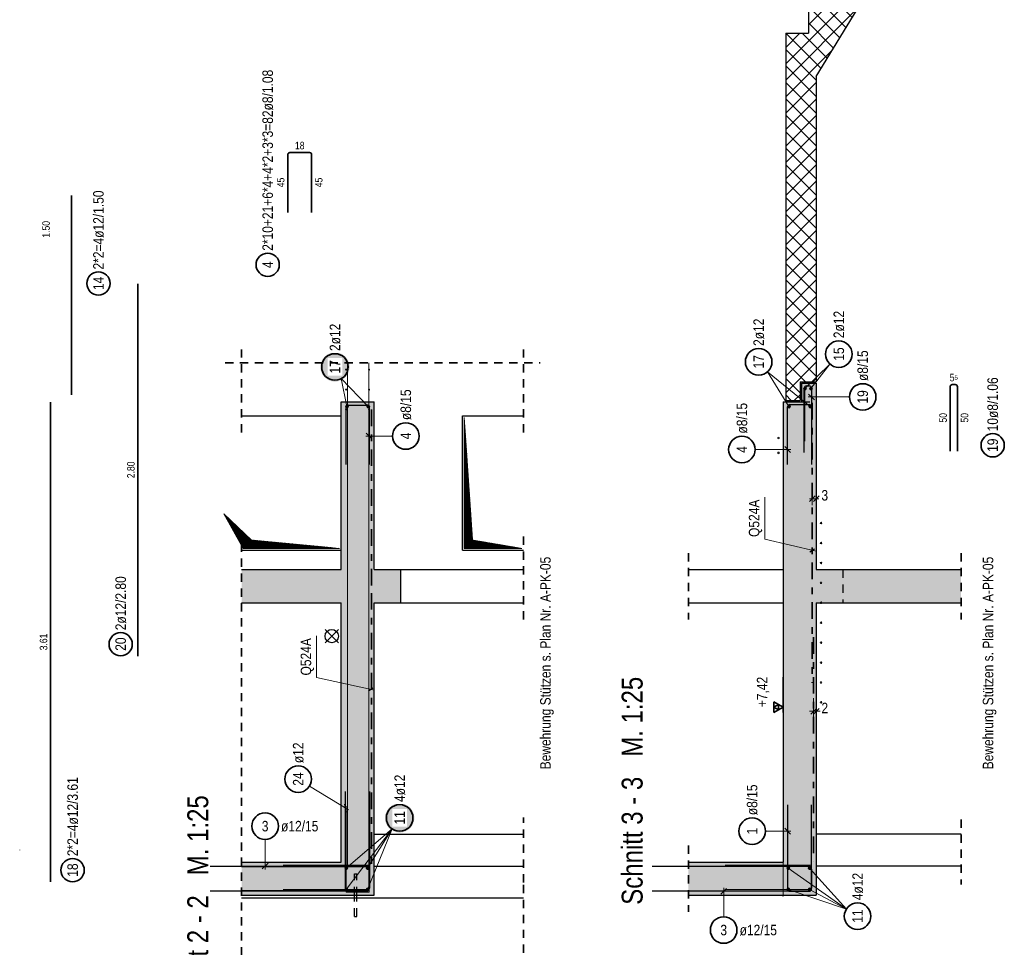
# Model space of a CAD drawing. Header units: millimetres. Extents: x -434 to 93, y -20 to 74.
# Tile 21 of 26: x 44 to 59, y 16 to 30. Entities that reach past the tile are written whole.
import ezdxf

# ---------------------------------------------------------------- set-up
doc = ezdxf.new("R2010")
doc.units = ezdxf.units.MM
doc.linetypes.add('DASHDOT', pattern=[1, 0.5, -0.25, 0, -0.25])
doc.linetypes.add('HIDDEN', pattern=[0.375, 0.25, -0.125])
doc.layers.add('Achsen', color=7, linetype='Continuous', lineweight=20)
doc.layers.add('nplo Bewehrung', color=7, linetype='Continuous', lineweight=20)
doc.styles.add('Arial Narrow', font='ARIALN.TTF')
doc.linetypes.add('STRAKON_Linetype_13', pattern='A,30,[130,ltypeshp.shx,S=3.75,R=-30,X=0,Y=0],-3.75,[130,ltypeshp.shx,S=3.75,R=-30,X=0,Y=0]', length=33.75)
doc.dimstyles.new('Arch_Strakon_dimstyle', dxfattribs={"dimtxt": 15.75, "dimasz": 1, "dimexe": 1.25, "dimexo": 0.0625, "dimgap": 1, "dimtad": 0, "dimdec": 5, "dimzin": 12, "dimdsep": 46, "dimtxsty": 'Arial Narrow', "dimblk": 'Arrowhead_Tick', "dimsah": 1, "dimcen": 0, "dimse1": 1, "dimse2": 1, "dimclrd": 6, "dimclrt": 2, "dimazin": 0, "dimtfac": 1, "dimtdec": 4, "dimtmove": 0, "dimatfit": 3, "dimldrblk": 'NONE', "dimfxl": 1, "dimtvp": 1, "dimtolj": 1, "dimtzin": 0, "dimlwd": 13, "dimarcsym": 2})
pattern_1 = [(45, (0, 0), (-0.00367695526, 0.00367695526), [])]

# ---------------------------------------------------------------- blocks, each defined once
blk = doc.blocks.new('Arrowhead_Tick')
at = {"color": 0, "linetype": 'Continuous', "lineweight": -2, "ltscale": 0.5}
for p, q in [((0, 20), (0, -10)), ((-1, 0), (0, 0)), ((10, 0), (0, 0))]:
    blk.add_line(p, q, dxfattribs=at)
at = {"color": 2, "linetype": 'Continuous', "lineweight": 35, "ltscale": 0.5}
blk.add_line((4.4, 4.4), (-4.4, -4.4), dxfattribs=at)
blk = doc.blocks.new('*D18')
at = {"color": 6, "linetype": 'Continuous', "lineweight": 13}
for p, q in [((56.215, 22.8), (56.205, 22.8)), ((56.225, 22.8), (56.285, 22.8)), ((56.295, 22.8), (56.305, 22.8))]:
    blk.add_line(p, q, dxfattribs=at)
at = {"layer": 'Defpoints', "color": 0}
for p in [(56.285, 22.8), (56.285, 21.732), (56.225, 20.028)]:
    blk.add_point(p, dxfattribs=at)
at = {"color": 6, "lineweight": 13, "xscale": 0.01, "yscale": 0.01, "zscale": 0.01}
blk.add_blockref('Arrowhead_Tick', (56.225, 22.8), dxfattribs=at)
at = {"color": 6, "lineweight": 13, "xscale": 0.01, "yscale": 0.01, "zscale": 0.01, "rotation": 180}
blk.add_blockref('Arrowhead_Tick', (56.285, 22.8), dxfattribs=at)
at = {"color": 2, "lineweight": 35, "insert": (56.413, 22.85), "char_height": 0.1575, "attachment_point": 5, "style": 'Arial Narrow'}
blk.add_mtext('\\A1;3', dxfattribs=at)
blk = doc.blocks.new('_None')
blk = doc.blocks.new('*D19')
at = {"color": 6, "linetype": 'Continuous', "lineweight": 13}
for p, q in [((56.235, 19.6), (56.225, 19.6)), ((56.245, 19.6), (56.285, 19.6)), ((56.295, 19.6), (56.305, 19.6))]:
    blk.add_line(p, q, dxfattribs=at)
at = {"layer": 'Defpoints', "color": 0}
for p in [(56.285, 21.232), (56.245, 20.716), (56.285, 19.6)]:
    blk.add_point(p, dxfattribs=at)
at = {"color": 6, "lineweight": 13, "xscale": 0.01, "yscale": 0.01, "zscale": 0.01}
blk.add_blockref('Arrowhead_Tick', (56.245, 19.6), dxfattribs=at)
at = {"color": 6, "lineweight": 13, "xscale": 0.01, "yscale": 0.01, "zscale": 0.01, "rotation": 180}
blk.add_blockref('Arrowhead_Tick', (56.285, 19.6), dxfattribs=at)
at = {"color": 2, "lineweight": 35, "insert": (56.413, 19.65), "char_height": 0.1575, "attachment_point": 5, "style": 'Arial Narrow'}
blk.add_mtext('\\A1;2', dxfattribs=at)

msp = doc.modelspace()

# ---------------------------------------------------------------- hatches: boundary and pattern name
at = {"lineweight": 13}
h = msp.add_hatch(dxfattribs=at)
h.set_pattern_fill('FT', color=6, scale=0.01, angle=45, style=0, pattern_type=2)
h.set_pattern_definition([(45, (0, 0), (-0.1237437, 0.1237437), []), (135, (0, 0), (-0.1237437, -0.1237437), [])])
h.paths.add_polyline_path([(56.284598, 29.155417), (57.812598, 31.657406), (57.812598, 33.006401), (57.488598, 33.006401), (57.488598, 33.286401), (57.192598, 33.286401), (57.192598, 31.486401), (56.850598, 31.486401), (56.850598, 30.926401), (56.508598, 30.926401), (56.508598, 30.366401), (56.166598, 30.366401), (56.166598, 29.806401), (55.824598, 29.806401), (55.824598, 24.276401), (56.040598, 24.276401), (56.040598, 24.556401), (56.284598, 24.556401)])
at = {"lineweight": 13, "true_color": 0xd7ffd7}
for points in [[(55.784598, 16.832124), (56.284598, 16.832124), (56.284598, 24.536401), (56.064598, 24.536401), (56.064598, 24.256401), (55.784598, 24.256401)], [(49.133215, 16.832325), (49.633215, 16.832325), (49.633215, 24.256602), (49.133215, 24.256602)], [(49.133215, 21.232121), (49.133215, 21.732121), (47.637961, 21.732121), (47.637961, 21.232121)], [(49.633215, 21.232121), (50.033215, 21.232121), (50.033215, 21.732121), (49.633215, 21.732121)], [(56.284598, 21.231921), (58.463096, 21.231921), (58.463096, 21.731921), (56.284598, 21.731921)], [(49.133227, 16.832121), (49.133227, 17.332121), (47.637961, 17.332121), (47.637961, 16.832121)], [(55.78461, 16.831921), (55.78461, 17.331921), (54.361593, 17.331921), (54.361593, 16.831921)]]:
    msp.add_hatch(color=254, dxfattribs=at).paths.add_polyline_path(points)
at = {"lineweight": 13}
h = msp.add_hatch(dxfattribs=at)
h.set_pattern_fill('Mau', color=6, scale=0.01, angle=45, style=0, pattern_type=2)
h.set_pattern_definition(pattern_1)
h.paths.add_polyline_path([(51.853169, 22.052427), (51.113215, 22.177382), (50.988215, 24.022382), (50.988215, 22.052382)])
h = msp.add_hatch(dxfattribs=at)
h.set_pattern_fill('Mau', color=6, scale=0.01, angle=45, style=0, pattern_type=2)
h.set_pattern_definition(pattern_1)
h.paths.add_polyline_path([(49.108227, 22.052427), (47.787961, 22.177427), (47.371471, 22.571494), (47.662961, 22.052427)])
at = {"lineweight": 50, "true_color": 0xffffff}
msp.add_hatch(color=7, dxfattribs=at).paths.add_polyline_path([(50.236089, 17.995503), (50.235955, 18.003181), (50.235553, 18.010849), (50.234884, 18.018499), (50.233948, 18.026121), (50.232747, 18.033705), (50.231281, 18.041243), (50.229554, 18.048726), (50.227567, 18.056143), (50.225321, 18.063486), (50.222821, 18.070747), (50.220069, 18.077916), (50.217069, 18.084985), (50.213824, 18.091944), (50.210337, 18.098786), (50.206615, 18.105503), (50.20266, 18.112085), (50.198477, 18.118525), (50.194073, 18.124815), (50.189451, 18.130948), (50.184619, 18.136916), (50.179581, 18.142711), (50.174344, 18.148328), (50.168914, 18.153757), (50.163298, 18.158995), (50.157502, 18.164033), (50.151535, 18.168865), (50.145402, 18.173486), (50.139111, 18.177891), (50.132671, 18.182073), (50.126089, 18.186028), (50.119373, 18.189751), (50.112531, 18.193237), (50.105571, 18.196483), (50.098502, 18.199483), (50.091333, 18.202235), (50.084073, 18.204735), (50.076729, 18.20698), (50.069312, 18.208968), (50.06183, 18.210695), (50.054292, 18.21216), (50.046707, 18.213362), (50.039085, 18.214298), (50.031435, 18.214967), (50.023767, 18.215369), (50.016089, 18.215503), (50.008411, 18.215369), (50.000743, 18.214967), (49.993093, 18.214298), (49.985471, 18.213362), (49.977886, 18.21216), (49.970348, 18.210695), (49.962866, 18.208968), (49.955449, 18.20698), (49.948105, 18.204735), (49.940845, 18.202235), (49.933676, 18.199483), (49.926607, 18.196483), (49.919647, 18.193237), (49.912805, 18.189751), (49.906089, 18.186028), (49.899507, 18.182073), (49.893067, 18.177891), (49.886776, 18.173486), (49.880643, 18.168865), (49.874676, 18.164033), (49.86888, 18.158995), (49.863264, 18.153757), (49.857834, 18.148328), (49.852597, 18.142711), (49.847559, 18.136916), (49.842727, 18.130948), (49.838105, 18.124815), (49.833701, 18.118525), (49.829518, 18.112085), (49.825563, 18.105503), (49.821841, 18.098786), (49.818354, 18.091944), (49.815109, 18.084985), (49.812109, 18.077916), (49.809357, 18.070747), (49.806857, 18.063486), (49.804611, 18.056143), (49.802624, 18.048726), (49.800897, 18.041243), (49.799431, 18.033705), (49.79823, 18.026121), (49.797294, 18.018499), (49.796625, 18.010849), (49.796223, 18.003181), (49.796089, 17.995503), (49.796223, 17.987825), (49.796625, 17.980156), (49.797294, 17.972506), (49.79823, 17.964885), (49.799431, 17.9573), (49.800897, 17.949762), (49.802624, 17.94228), (49.804611, 17.934863), (49.806857, 17.927519), (49.809357, 17.920258), (49.812109, 17.913089), (49.815109, 17.906021), (49.818354, 17.899061), (49.821841, 17.892219), (49.825563, 17.885503), (49.829518, 17.878921), (49.833701, 17.87248), (49.838105, 17.86619), (49.842727, 17.860057), (49.847559, 17.854089), (49.852597, 17.848294), (49.857834, 17.842678), (49.863264, 17.837248), (49.86888, 17.832011), (49.874676, 17.826973), (49.880643, 17.82214), (49.886776, 17.817519), (49.893067, 17.813114), (49.899507, 17.808932), (49.906089, 17.804977), (49.912805, 17.801254), (49.919647, 17.797768), (49.926607, 17.794523), (49.933676, 17.791522), (49.940845, 17.78877), (49.948105, 17.78627), (49.955449, 17.784025), (49.962866, 17.782038), (49.970348, 17.78031), (49.977886, 17.778845), (49.985471, 17.777644), (49.993093, 17.776708), (50.000743, 17.776039), (50.008411, 17.775637), (50.016089, 17.775503), (50.023767, 17.775637), (50.031435, 17.776039), (50.039085, 17.776708), (50.046707, 17.777644), (50.054292, 17.778845), (50.06183, 17.78031), (50.069312, 17.782038), (50.076729, 17.784025), (50.084073, 17.78627), (50.091333, 17.78877), (50.098502, 17.791522), (50.105571, 17.794523), (50.112531, 17.797768), (50.119373, 17.801254), (50.126089, 17.804977), (50.132671, 17.808932), (50.139111, 17.813114), (50.145402, 17.817519), (50.151535, 17.82214), (50.157502, 17.826973), (50.163298, 17.832011), (50.168914, 17.837248), (50.174344, 17.842678), (50.179581, 17.848294), (50.184619, 17.854089), (50.189451, 17.860057), (50.194073, 17.86619), (50.198477, 17.87248), (50.20266, 17.878921), (50.206615, 17.885503), (50.210337, 17.892219), (50.213824, 17.899061), (50.217069, 17.906021), (50.220069, 17.913089), (50.222821, 17.920258), (50.225321, 17.927519), (50.227567, 17.934863), (50.229554, 17.94228), (50.231281, 17.949762), (50.232747, 17.9573), (50.233948, 17.964885), (50.234884, 17.972506), (50.235553, 17.980156)])
at = {"layer": 'Achsen', "lineweight": 50, "true_color": 0xffffff}
msp.add_hatch(color=7, dxfattribs=at).paths.add_polyline_path([(49.262434, 24.782043), (49.2623, 24.789721), (49.261898, 24.797389), (49.261229, 24.805039), (49.260293, 24.812661), (49.259092, 24.820246), (49.257627, 24.827783), (49.255899, 24.835266), (49.253912, 24.842683), (49.251667, 24.850027), (49.249167, 24.857287), (49.246415, 24.864456), (49.243414, 24.871525), (49.240169, 24.878485), (49.236683, 24.885327), (49.23296, 24.892043), (49.229005, 24.898625), (49.224823, 24.905065), (49.220418, 24.911356), (49.215797, 24.917488), (49.210964, 24.923456), (49.205926, 24.929252), (49.200689, 24.934868), (49.195259, 24.940298), (49.189643, 24.945535), (49.183848, 24.950573), (49.17788, 24.955405), (49.171747, 24.960027), (49.165457, 24.964431), (49.159017, 24.968614), (49.152434, 24.972569), (49.145718, 24.976291), (49.138876, 24.979778), (49.131916, 24.983023), (49.124848, 24.986023), (49.117679, 24.988775), (49.110418, 24.991275), (49.103075, 24.99352), (49.095657, 24.995508), (49.088175, 24.997235), (49.080637, 24.998701), (49.073052, 24.999902), (49.065431, 25.000838), (49.057781, 25.001507), (49.050112, 25.001909), (49.042434, 25.002043), (49.034756, 25.001909), (49.027088, 25.001507), (49.019438, 25.000838), (49.011816, 24.999902), (49.004232, 24.998701), (48.996694, 24.997235), (48.989211, 24.995508), (48.981794, 24.99352), (48.974451, 24.991275), (48.96719, 24.988775), (48.960021, 24.986023), (48.952952, 24.983023), (48.945993, 24.979778), (48.939151, 24.976291), (48.932434, 24.972569), (48.925852, 24.968614), (48.919412, 24.964431), (48.913122, 24.960027), (48.906989, 24.955405), (48.901021, 24.950573), (48.895226, 24.945535), (48.889609, 24.940298), (48.88418, 24.934868), (48.878942, 24.929252), (48.873905, 24.923456), (48.869072, 24.917488), (48.864451, 24.911356), (48.860046, 24.905065), (48.855864, 24.898625), (48.851909, 24.892043), (48.848186, 24.885327), (48.8447, 24.878485), (48.841454, 24.871525), (48.838454, 24.864456), (48.835702, 24.857287), (48.833202, 24.850027), (48.830957, 24.842683), (48.828969, 24.835266), (48.827242, 24.827783), (48.825777, 24.820246), (48.824575, 24.812661), (48.823639, 24.805039), (48.82297, 24.797389), (48.822568, 24.789721), (48.822434, 24.782043), (48.822568, 24.774365), (48.82297, 24.766696), (48.823639, 24.759047), (48.824575, 24.751425), (48.825777, 24.74384), (48.827242, 24.736302), (48.828969, 24.72882), (48.830957, 24.721403), (48.833202, 24.714059), (48.835702, 24.706798), (48.838454, 24.699629), (48.841454, 24.692561), (48.8447, 24.685601), (48.848186, 24.678759), (48.851909, 24.672043), (48.855864, 24.665461), (48.860046, 24.65902), (48.864451, 24.65273), (48.869072, 24.646597), (48.873905, 24.64063), (48.878942, 24.634834), (48.88418, 24.629218), (48.889609, 24.623788), (48.895226, 24.618551), (48.901021, 24.613513), (48.906989, 24.608681), (48.913122, 24.604059), (48.919412, 24.599655), (48.925852, 24.595472), (48.932434, 24.591517), (48.939151, 24.587794), (48.945993, 24.584308), (48.952952, 24.581063), (48.960021, 24.578062), (48.96719, 24.575311), (48.974451, 24.57281), (48.981794, 24.570565), (48.989211, 24.568578), (48.996694, 24.56685), (49.004232, 24.565385), (49.011816, 24.564184), (49.019438, 24.563248), (49.027088, 24.562579), (49.034756, 24.562177), (49.042434, 24.562043), (49.050112, 24.562177), (49.057781, 24.562579), (49.065431, 24.563248), (49.073052, 24.564184), (49.080637, 24.565385), (49.088175, 24.56685), (49.095657, 24.568578), (49.103075, 24.570565), (49.110418, 24.57281), (49.117679, 24.575311), (49.124848, 24.578062), (49.131916, 24.581063), (49.138876, 24.584308), (49.145718, 24.587794), (49.152434, 24.591517), (49.159017, 24.595472), (49.165457, 24.599655), (49.171747, 24.604059), (49.17788, 24.608681), (49.183848, 24.613513), (49.189643, 24.618551), (49.195259, 24.623788), (49.200689, 24.629218), (49.205926, 24.634834), (49.210964, 24.64063), (49.215797, 24.646597), (49.220418, 24.65273), (49.224823, 24.65902), (49.229005, 24.665461), (49.23296, 24.672043), (49.236683, 24.678759), (49.240169, 24.685601), (49.243414, 24.692561), (49.246415, 24.699629), (49.249167, 24.706798), (49.251667, 24.714059), (49.253912, 24.721403), (49.255899, 24.72882), (49.257627, 24.736302), (49.259092, 24.74384), (49.260293, 24.751425), (49.261229, 24.759047), (49.261898, 24.766696)])

# ---------------------------------------------------------------- linework, layer by layer
at = {"color": 3, "linetype": 'Continuous', "lineweight": 25}
for p, q in [((56.284598, 29.155417), (57.812598, 31.657406)), ((56.166598, 30.366401), (56.166598, 29.806401)), ((55.824598, 29.806401), (55.824598, 24.276401)), ((55.824598, 29.806401), (56.166598, 29.806401)), ((56.284598, 29.155417), (56.284598, 24.556401)), ((56.040598, 24.556401), (56.040598, 24.276401)), ((56.040598, 24.556401), (56.284598, 24.556401)), ((56.064598, 24.536401), (56.064598, 24.256401)), ((56.064598, 24.536401), (56.284598, 24.536401)), ((56.284598, 24.536401), (56.284598, 21.731921)), ((49.133215, 21.732121), (49.133215, 24.256602)), ((49.133215, 24.256602), (49.633215, 24.256602)), ((49.633215, 21.732121), (49.633215, 24.256602)), ((55.784598, 24.256401), (56.064598, 24.256401)), ((55.78461, 24.256401), (55.78461, 17.331921)), ((55.824598, 24.276401), (56.040598, 24.276401)), ((47.637961, 24.047427), (49.133227, 24.047427)), ((50.963215, 24.047427), (51.878169, 24.047427)), ((50.963215, 22.027382), (50.963215, 24.047382)), ((47.637961, 22.027427), (49.133227, 22.027427)), ((50.963215, 22.027427), (51.878169, 22.027427)), ((56.190124, 22.001573), (56.25846, 22.045059)), ((47.637961, 21.732121), (49.133215, 21.732121)), ((49.633215, 21.732121), (50.033215, 21.732121)), ((50.033215, 21.232121), (50.033215, 21.732121)), ((50.033215, 21.732121), (51.878169, 21.732121)), ((54.361593, 21.731921), (55.784598, 21.731921)), ((56.284598, 21.731921), (58.463096, 21.731921)), ((47.637961, 21.232121), (49.133215, 21.232121)), ((49.133215, 17.332121), (49.133215, 21.232121)), ((49.633215, 16.832325), (49.633215, 21.232121)), ((49.633215, 21.232121), (50.033215, 21.232121)), ((50.033215, 21.232121), (51.878169, 21.232121)), ((54.361593, 21.231921), (55.784598, 21.231921)), ((56.284598, 21.231921), (56.284598, 16.832124)), ((56.284598, 21.231921), (58.463096, 21.231921)), ((49.544697, 19.907928), (49.613033, 19.951414)), ((49.633227, 17.752072), (51.878169, 17.752072)), ((58.463096, 17.752072), (56.284598, 17.752072)), ((47.637961, 17.332121), (49.133227, 17.332121)), ((49.633227, 17.272072), (51.878169, 17.272072)), ((54.361593, 17.331921), (55.78461, 17.331921)), ((58.463096, 17.272072), (56.284598, 17.272072)), ((47.637961, 16.832121), (49.133227, 16.832121)), ((47.637961, 16.792122), (50.963215, 16.792122)), ((49.133215, 16.832121), (49.133215, 16.832325)), ((49.133215, 16.832325), (49.633215, 16.832325)), ((49.337227, 16.792122), (49.337227, 16.832325)), ((49.369227, 16.792122), (49.369227, 16.832325)), ((50.963215, 16.792122), (51.878169, 16.792122)), ((54.361593, 16.831921), (55.78461, 16.831921)), ((55.784598, 16.832124), (56.284598, 16.832124)), ((55.78461, 16.832124), (55.78461, 16.831921))]:
    msp.add_line(p, q, dxfattribs=at)
at = {"color": 2, "linetype": 'Continuous', "lineweight": 35, "ltscale": 0.5}
for p, q in [((48.363624, 28.007861), (48.659624, 28.007861)), ((48.331624, 27.107861), (48.331624, 27.975861)), ((48.691624, 27.975861), (48.691624, 27.107861)), ((45.078031, 27.361487), (45.078031, 26.361487)), ((45.078031, 26.361487), (45.078031, 25.361487)), ((45.078031, 25.361487), (45.078031, 24.361487)), ((58.299487, 23.516401), (58.299487, 24.484401)), ((58.331487, 24.516401), (58.377487, 24.516401)), ((58.409487, 24.484401), (58.409487, 23.516401)), ((44.762946, 24.251897), (44.762946, 22.551897)), ((44.762946, 22.551897), (44.762946, 17.332121)), ((44.762946, 17.332121), (44.762946, 17.032121))]:
    msp.add_line(p, q, dxfattribs=at)
at = {"color": 2, "linetype": 'HIDDEN', "lineweight": 35, "ltscale": 0.5}
for p, q in [((47.637961, 23.797427), (47.637961, 25.096602)), ((51.878169, 23.797382), (51.878169, 25.096602)), ((47.637961, 14.350352), (47.637961, 22.277427)), ((51.878169, 20.982121), (51.878169, 22.277382)), ((54.361593, 21.981921), (54.361593, 20.981921)), ((58.463096, 21.981921), (58.463096, 20.981921)), ((51.878169, 17.022072), (51.878169, 18.002072)), ((58.463096, 17.969928), (58.463096, 16.992341)), ((54.361593, 17.581921), (54.361593, 16.581921)), ((51.878169, 15.738965), (51.878169, 17.042122))]:
    msp.add_line(p, q, dxfattribs=at)
at = {"color": 5, "linetype": 'Continuous', "lineweight": 18, "ltscale": 0.5}
for p, q in [((56.114598, 24.456401), (56.490941, 24.826017)), ((56.204598, 24.456401), (56.490941, 24.826017)), ((49.908283, 23.74292), (49.505215, 23.74292)), ((48.659402, 18.475343), (49.245865, 18.116213)), ((49.213227, 16.920705), (49.90114, 17.831836)), ((49.213227, 17.240705), (49.90114, 17.831836)), ((49.533227, 17.240705), (49.90114, 17.831836)), ((49.533227, 16.920705), (49.90114, 17.831836)), ((47.990821, 17.672121), (47.990821, 17.222121)), ((55.86461, 17.240505), (56.738209, 16.62472)), ((56.18461, 17.240505), (56.738209, 16.62472)), ((54.891587, 16.508602), (54.891587, 16.94194)), ((55.86461, 16.920505), (56.738209, 16.62472)), ((56.18461, 16.920505), (56.738209, 16.62472))]:
    msp.add_line(p, q, dxfattribs=at)
at = {"color": 3, "linetype": 'Continuous', "lineweight": 25, "ltscale": 0.5}
for p, q in [((49.211215, 23.316602), (49.211215, 24.176602)), ((49.243215, 24.208602), (49.523215, 24.208602)), ((49.555215, 24.176602), (49.555215, 23.316602)), ((49.511021, 23.787114), (49.599409, 23.698725)), ((49.203228, 16.940324), (49.203224, 18.392325)), ((49.563235, 18.392325), (49.563216, 16.940324)), ((49.217834, 18.081556), (49.188615, 18.203093)), ((47.163215, 17.272121), (49.515215, 17.272121)), ((47.946627, 17.227927), (48.035015, 17.316316)), ((49.563215, 17.224121), (49.563215, 16.94014)), ((53.814598, 17.271921), (56.166598, 17.271921)), ((56.214598, 17.223921), (56.214598, 16.93994)), ((49.515215, 16.89214), (47.163215, 16.89214)), ((49.515216, 16.892325), (49.251228, 16.892325)), ((56.166598, 16.89194), (53.814598, 16.89194)), ((54.935782, 16.936134), (54.847393, 16.847745))]:
    msp.add_line(p, q, dxfattribs=at)
at = {"color": 2, "linetype": 'DASHDOT', "lineweight": 35, "ltscale": 0.5}
for p, q in [((49.593215, 21.492121), (49.593215, 24.186602)), ((56.224598, 24.240496), (56.224598, 20.027753)), ((49.593215, 21.380121), (49.593215, 17.287561)), ((56.244598, 20.716383), (56.244598, 17.341131))]:
    msp.add_line(p, q, dxfattribs=at)
at = {"color": 3, "linetype": 'HIDDEN', "lineweight": 25, "ltscale": 0.5}
for p, q in [((56.064598, 24.256401), (56.284598, 24.256401)), ((56.684598, 21.731921), (56.684598, 21.231921)), ((49.337227, 16.832325), (49.337227, 17.152128)), ((49.337227, 17.152128), (49.338445, 17.152128)), ((49.338445, 17.152128), (49.341913, 17.152128)), ((49.341913, 17.152128), (49.347104, 17.152128)), ((49.347104, 17.152128), (49.353227, 17.152128)), ((49.353227, 17.152128), (49.35935, 17.152128)), ((49.35935, 17.152128), (49.364541, 17.152128)), ((49.364541, 17.152128), (49.368009, 17.152128)), ((49.368009, 17.152128), (49.369227, 17.152128)), ((49.369227, 16.832325), (49.369227, 17.152128)), ((49.337227, 16.512128), (49.337227, 16.792122)), ((49.369227, 16.512128), (49.369227, 16.792122)), ((49.337227, 16.512128), (49.338445, 16.512128)), ((49.338445, 16.512128), (49.341913, 16.512128)), ((49.341913, 16.512128), (49.347104, 16.512128)), ((49.347104, 16.512128), (49.353227, 16.512128)), ((49.353227, 16.512128), (49.35935, 16.512128)), ((49.35935, 16.512128), (49.364541, 16.512128)), ((49.364541, 16.512128), (49.368009, 16.512128)), ((49.368009, 16.512128), (49.369227, 16.512128))]:
    msp.add_line(p, q, dxfattribs=at)
at = {"color": 6, "linetype": 'Continuous', "lineweight": 13}
for p, q in [((50.988215, 22.052382), (50.988215, 24.022382)), ((51.113215, 22.177382), (50.988215, 24.022382)), ((47.662961, 22.052427), (47.371471, 22.571494)), ((47.787961, 22.177427), (47.371471, 22.571494)), ((49.108227, 22.052427), (47.787961, 22.177427)), ((51.853169, 22.052427), (51.113215, 22.177382)), ((49.108227, 22.052427), (47.662961, 22.052427)), ((51.853169, 22.052427), (50.988215, 22.052382))]:
    msp.add_line(p, q, dxfattribs=at)
at = {"color": 5, "linetype": 'Continuous', "lineweight": 18}
for p, q in [((55.508811, 22.821271), (55.508811, 22.191488)), ((55.508811, 22.191488), (56.282823, 22.009665)), ((48.76473, 20.736748), (48.76473, 20.106966)), ((48.76473, 20.106966), (49.637396, 19.91602))]:
    msp.add_line(p, q, dxfattribs=at)
at = {"color": 2, "linetype": 'Continuous', "lineweight": 35, "ltscale": 0.5}
for centre, radius in [((48.030028, 26.320484), 0.175), ((45.482563, 26.038692), 0.175), ((56.624007, 24.975327), 0.2), ((50.108283, 23.74292), 0.2), ((58.939641, 23.603378), 0.175), ((48.488841, 18.579789), 0.2), ((50.016089, 17.995503), 0.2), ((47.990821, 17.872121), 0.2), ((45.09436, 17.209669), 0.175), ((56.906817, 16.517151), 0.2), ((54.891587, 16.308602), 0.2)]:
    msp.add_circle(centre, radius, dxfattribs=at)
at = {"color": 4, "linetype": 'Continuous', "lineweight": 50, "ltscale": 0.5}
for centre, radius in [((56.114598, 24.456401), 0.012), ((56.114598, 24.456401), 0.012), ((56.114598, 24.456401), 0.0108), ((56.114598, 24.456401), 0.0084), ((56.114598, 24.456401), 0.006), ((56.114598, 24.456401), 0.0036), ((56.114598, 24.456401), 0.0012), ((56.204598, 24.456401), 0.012), ((56.204598, 24.456401), 0.012), ((56.204598, 24.456401), 0.0108), ((56.204598, 24.456401), 0.0084), ((56.204598, 24.456401), 0.006), ((56.204598, 24.456401), 0.0036), ((56.204598, 24.456401), 0.0012), ((49.213227, 17.240705), 0.012), ((49.213227, 17.240705), 0.012), ((49.213227, 17.240705), 0.0108), ((49.213227, 17.240705), 0.0084), ((49.213227, 17.240705), 0.006), ((49.213227, 17.240705), 0.0036), ((49.213227, 17.240705), 0.0012), ((49.533227, 17.240705), 0.012), ((49.533227, 17.240705), 0.012), ((49.533227, 17.240705), 0.0108), ((49.533227, 17.240705), 0.0084), ((49.533227, 17.240705), 0.006), ((49.533227, 17.240705), 0.0036), ((49.533227, 17.240705), 0.0012), ((55.86461, 17.240505), 0.012), ((55.86461, 17.240505), 0.012), ((55.86461, 17.240505), 0.0108), ((55.86461, 17.240505), 0.0084), ((55.86461, 17.240505), 0.006), ((55.86461, 17.240505), 0.0036), ((55.86461, 17.240505), 0.0012), ((56.18461, 17.240505), 0.012), ((56.18461, 17.240505), 0.012), ((56.18461, 17.240505), 0.0108), ((56.18461, 17.240505), 0.0084), ((56.18461, 17.240505), 0.006), ((56.18461, 17.240505), 0.0036), ((56.18461, 17.240505), 0.0012), ((49.213227, 16.920705), 0.012), ((49.213227, 16.920705), 0.012), ((49.213227, 16.920705), 0.0108), ((49.213227, 16.920705), 0.0084), ((49.213227, 16.920705), 0.006), ((49.213227, 16.920705), 0.0036), ((49.213227, 16.920705), 0.0012), ((49.533227, 16.920705), 0.012), ((49.533227, 16.920705), 0.012), ((49.533227, 16.920705), 0.0108), ((49.533227, 16.920705), 0.0084), ((49.533227, 16.920705), 0.006), ((49.533227, 16.920705), 0.0036), ((49.533227, 16.920705), 0.0012), ((55.86461, 16.920505), 0.012), ((55.86461, 16.920505), 0.012), ((55.86461, 16.920505), 0.0108), ((55.86461, 16.920505), 0.0084), ((55.86461, 16.920505), 0.006), ((55.86461, 16.920505), 0.0036), ((55.86461, 16.920505), 0.0012), ((56.18461, 16.920505), 0.012), ((56.18461, 16.920505), 0.012), ((56.18461, 16.920505), 0.0108), ((56.18461, 16.920505), 0.0084), ((56.18461, 16.920505), 0.006), ((56.18461, 16.920505), 0.0036), ((56.18461, 16.920505), 0.0012)]:
    msp.add_circle(centre, radius, dxfattribs=at)
at = {"color": 3, "linetype": 'Continuous', "lineweight": 25}
msp.add_circle((48.993227, 20.73212), 0.1, dxfattribs=at)
at = {"color": 9, "linetype": 'Continuous', "lineweight": 0}
for centre in [(44.300256, 17.512322), (55.78461, 16.820505)]:
    msp.add_circle(centre, 0.00222, dxfattribs=at)
at = {"color": 2, "linetype": 'Continuous', "lineweight": 35, "ltscale": 0.5}
for centre, start, end in [((48.363624, 27.975861), 90, 180), ((48.659624, 27.975861), 0, 90), ((58.331487, 24.484401), 90, 180), ((58.377487, 24.484401), 0, 90)]:
    msp.add_arc(centre, 0.032, start, end, dxfattribs=at)
at = {"color": 3, "linetype": 'Continuous', "lineweight": 25, "ltscale": 0.5}
for centre, radius, start, end in [((49.243215, 24.176602), 0.032, 90, 180), ((49.523215, 24.176602), 0.032, 360, 90), ((49.515215, 17.224121), 0.048, 0, 90), ((56.166598, 17.223921), 0.048, 0, 90), ((49.251228, 16.940325), 0.048, 180.0001768, 270), ((49.515215, 16.94014), 0.048, 270, 0), ((49.515216, 16.940325), 0.048, 270, 359.9992501), ((56.166598, 16.93994), 0.048, 270, 0)]:
    msp.add_arc(centre, radius, start, end, dxfattribs=at)
at = {"layer": 'Achsen', "color": 2, "linetype": 'Continuous', "lineweight": 35, "ltscale": 0.5}
for p, q in [((46.077483, 26.032121), (46.077483, 25.032121)), ((46.077483, 25.032121), (46.077483, 21.432121)), ((46.077483, 21.432121), (46.077483, 20.432121)), ((55.78461, 19.661649), (55.648215, 19.740399)), ((55.648215, 19.740399), (55.648215, 19.582899)), ((55.716413, 19.701024), (55.648215, 19.661649)), ((55.648215, 19.582899), (55.78461, 19.661649)), ((55.648215, 19.661649), (55.716413, 19.622274)), ((55.716413, 19.622274), (55.716413, 19.701024))]:
    msp.add_line(p, q, dxfattribs=at)
at = {"layer": 'Achsen', "color": 5, "linetype": 'Continuous', "lineweight": 18, "ltscale": 0.5}
for p, q in [((49.223227, 24.186602), (49.137797, 24.606242)), ((49.543227, 24.186602), (49.137797, 24.606242)), ((55.87461, 24.186401), (55.551205, 24.708944)), ((56.19461, 24.186401), (55.551205, 24.708944)), ((56.783846, 24.330641), (56.164598, 24.330641)), ((55.366214, 23.539624), (55.904598, 23.539624)), ((55.519236, 17.797035), (55.904598, 17.797035))]:
    msp.add_line(p, q, dxfattribs=at)
at = {"layer": 'Achsen', "color": 3, "linetype": 'Continuous', "lineweight": 25, "ltscale": 0.5}
for p, q in [((56.104598, 23.496401), (56.104598, 24.464401)), ((56.136598, 24.496401), (56.182598, 24.496401)), ((56.214598, 24.464401), (56.214598, 23.496401)), ((56.170404, 24.374835), (56.258792, 24.286447)), ((55.854598, 23.316401), (55.854598, 24.184401)), ((55.886598, 24.216401), (56.182598, 24.216401)), ((56.214598, 24.184401), (56.214598, 23.316401)), ((55.898792, 23.49543), (55.810404, 23.583818)), ((55.78461, 19.582899), (55.78461, 20.112099)), ((55.854598, 18.19194), (55.854598, 16.92394)), ((56.214598, 16.92394), (56.214598, 18.19194)), ((55.898792, 17.75284), (55.810404, 17.841229)), ((55.886598, 16.89194), (56.182598, 16.89194))]:
    msp.add_line(p, q, dxfattribs=at)
at = {"layer": 'Achsen', "color": 3, "linetype": 'HIDDEN', "lineweight": 25, "ltscale": 0.5}
for p, q in [((48.922516, 20.802831), (48.893227, 20.83212)), ((49.093227, 20.83212), (49.063938, 20.802831)), ((48.922516, 20.661409), (48.893227, 20.63212)), ((49.093227, 20.63212), (49.063938, 20.661409))]:
    msp.add_line(p, q, dxfattribs=at)
at = {"layer": 'Achsen', "color": 3, "linetype": 'Continuous', "lineweight": 25}
for p, q in [((49.063938, 20.802831), (48.922516, 20.661409)), ((48.993227, 20.73212), (48.922516, 20.802831)), ((49.063938, 20.661409), (48.993227, 20.73212))]:
    msp.add_line(p, q, dxfattribs=at)
at = {"layer": 'Achsen', "color": 9, "linetype": 'STRAKON_Linetype_13', "lineweight": 0, "ltscale": 0.01}
msp.add_line((55.78461, 17.331921), (55.78461, 16.831921), dxfattribs=at)
at = {"layer": 'Achsen', "color": 2, "linetype": 'Continuous', "lineweight": 35, "ltscale": 0.5}
for centre, radius in [((55.41829, 24.858389), 0.2), ((49.042434, 24.782043), 0.2), ((56.983846, 24.330641), 0.2), ((55.166214, 23.539624), 0.2), ((45.81754, 20.609952), 0.175), ((55.319236, 17.797035), 0.2)]:
    msp.add_circle(centre, radius, dxfattribs=at)
at = {"layer": 'Achsen', "color": 4, "linetype": 'Continuous', "lineweight": 50, "ltscale": 0.5}
for centre, radius in [((49.223227, 24.186602), 0.012), ((49.223227, 24.186602), 0.012), ((49.223227, 24.186602), 0.0108), ((49.223227, 24.186602), 0.0084), ((49.223227, 24.186602), 0.006), ((49.223227, 24.186602), 0.0036), ((49.223227, 24.186602), 0.0012), ((49.543227, 24.186602), 0.012), ((49.543227, 24.186602), 0.012), ((49.543227, 24.186602), 0.0108), ((49.543227, 24.186602), 0.0084), ((49.543227, 24.186602), 0.006), ((49.543227, 24.186602), 0.0036), ((49.543227, 24.186602), 0.0012), ((55.87461, 24.186401), 0.012), ((55.87461, 24.186401), 0.012), ((55.87461, 24.186401), 0.0108), ((55.87461, 24.186401), 0.0084), ((55.87461, 24.186401), 0.006), ((55.87461, 24.186401), 0.0036), ((55.87461, 24.186401), 0.0012), ((56.19461, 24.186401), 0.012), ((56.19461, 24.186401), 0.012), ((56.19461, 24.186401), 0.0108), ((56.19461, 24.186401), 0.0084), ((56.19461, 24.186401), 0.006), ((56.19461, 24.186401), 0.0036), ((56.19461, 24.186401), 0.0012)]:
    msp.add_circle(centre, radius, dxfattribs=at)
at = {"layer": 'Achsen', "color": 9, "linetype": 'Continuous', "lineweight": 0}
msp.add_circle((55.784598, 17.331921), 0.00222, dxfattribs=at)
at = {"layer": 'Achsen', "color": 3, "linetype": 'Continuous', "lineweight": 25, "ltscale": 0.5}
for centre, start, end in [((56.136598, 24.464401), 90, 180), ((56.182598, 24.464401), 0, 90), ((55.886598, 24.184401), 90, 180), ((56.182598, 24.184401), 0, 90), ((55.886598, 16.92394), 180, 270), ((56.182598, 16.92394), 270, 0)]:
    msp.add_arc(centre, 0.032, start, end, dxfattribs=at)
at = {"layer": 'nplo Bewehrung', "color": 9, "linetype": 'Continuous', "lineweight": 0, "ltscale": 0.5}
for p, q in [((49.233227, 17.232325), (49.233227, 24.846602)), ((49.553227, 17.232325), (49.553227, 24.846602)), ((56.112598, 23.666401), (56.112598, 24.466401)), ((49.211215, 18.172325), (49.211215, 16.880325)), ((49.555215, 16.880325), (49.555215, 18.172325)), ((47.637961, 17.259294), (49.551215, 17.259294)), ((49.555227, 17.283294), (48.263227, 17.283294)), ((49.555227, 17.263294), (48.263227, 17.263294)), ((49.551215, 17.259294), (49.551215, 16.903313)), ((49.555227, 16.919313), (49.555227, 17.283294)), ((49.555227, 16.899313), (49.555227, 17.263294)), ((56.20661, 17.283094), (54.91461, 17.283094)), ((56.20661, 16.919112), (56.20661, 17.283094)), ((49.551215, 16.903313), (47.637961, 16.903313)), ((48.263227, 16.919313), (49.555227, 16.919313)), ((48.263227, 16.899313), (49.555227, 16.899313)), ((54.91461, 16.919112), (56.20661, 16.919112)), ((49.211215, 16.880325), (49.555215, 16.880325))]:
    msp.add_line(p, q, dxfattribs=at)
for centre, radius in [((49.211227, 24.742835), 0.008), ((49.211227, 24.742835), 0.008), ((49.555227, 24.742835), 0.008), ((49.555227, 24.742835), 0.008), ((49.211227, 24.441482), 0.008), ((49.211227, 24.441482), 0.008), ((49.555227, 24.441482), 0.008), ((49.555227, 24.441482), 0.008), ((49.211227, 24.140129), 0.008), ((49.211227, 24.140129), 0.008), ((49.555227, 24.140129), 0.008), ((49.555227, 24.140129), 0.008), ((55.71661, 23.713465), 0.012), ((55.71661, 23.713465), 0.012), ((55.71661, 23.489096), 0.012), ((55.71661, 23.489096), 0.012), ((56.356598, 22.432878), 0.012), ((56.356598, 22.432878), 0.012), ((56.356598, 22.132994), 0.012), ((56.356598, 22.132994), 0.012), ((56.356598, 21.83311), 0.012), ((56.356598, 21.83311), 0.012), ((56.356598, 21.533226), 0.012), ((56.356598, 21.533226), 0.012), ((56.356598, 21.233341), 0.012), ((56.356598, 21.233341), 0.012), ((56.356598, 20.933457), 0.012), ((56.356598, 20.933457), 0.012), ((56.356598, 20.633573), 0.012), ((56.356598, 20.633573), 0.012), ((56.356598, 20.333689), 0.012), ((56.356598, 20.333689), 0.012), ((56.356598, 20.033805), 0.012), ((56.356598, 20.033805), 0.012), ((56.356598, 19.733921), 0.012), ((56.356598, 19.733921), 0.012)]:
    msp.add_circle(centre, radius, dxfattribs=at)

# ---------------------------------------------------------------- texts
at = {"color": 2, "lineweight": 35, "style": 'Arial Narrow'}
for s, p in [('Q524A', (55.428069, 22.223785)), ('Bewehrung Stützen s. Plan Nr. A-PK-05', (52.288102, 18.727006)), ('Bewehrung Stützen s. Plan Nr. A-PK-05', (58.94843, 18.727006)), ('Q524A', (48.683989, 20.139262))]:
    msp.add_text(s, height=0.1575, rotation=90, dxfattribs=at).set_placement(p)
at = {"color": 2, "lineweight": 35, "char_height": 0.1575, "attachment_point": 1, "rotation": 90, "line_spacing_factor": 0.9, "style": 'Arial Narrow'}
for s, insert in [('2*10+21+6*4+4*2+3*3=82ø8/1.08', (47.951278, 26.530484)), ('2*2=4ø12/1.50', (45.403813, 26.248692)), ('4', (47.951278, 26.270872)), ('14', (45.403813, 25.939467)), ('2ø12', (56.545257, 25.215327)), ('15', (56.545257, 24.876102)), ('10ø8/1.06', (58.860891, 23.813378)), ('ø8/15', (50.029533, 23.98292)), ('4', (50.029533, 23.693307)), ('19', (58.860891, 23.504153)), ('ø12', (48.410091, 18.819789)), ('2*2=4ø12/3.61', (45.01561, 17.419669)), ('24', (48.410091, 18.480564)), ('18', (45.01561, 17.110444)), ('4ø12', (56.828067, 16.757151)), ('11', (56.828067, 16.417926))]:
    msp.add_mtext(s, dxfattribs=dict(at, insert=insert))
at = {"color": 3, "lineweight": 25, "char_height": 0.1125, "attachment_point": 1, "line_spacing_factor": 0.9, "style": 'Arial Narrow'}
for s, insert in [('18', (48.440749, 28.170361)), ('5{\\A1;\\H.6x;\\S5;}', (58.292471, 24.678901))]:
    msp.add_mtext(s, dxfattribs=dict(at, insert=insert))
at = {"color": 3, "lineweight": 25, "char_height": 0.1125, "attachment_point": 1, "rotation": 90, "line_spacing_factor": 0.9, "style": 'Arial Narrow'}
for s, insert in [('45', (48.169124, 27.486986)), ('45', (48.741624, 27.486986)), ('1.50', (44.638005, 26.727943)), ('50', (58.136987, 23.945526)), ('50', (58.459487, 23.945526)), ('3.61', (44.600446, 20.518259))]:
    msp.add_mtext(s, dxfattribs=dict(at, insert=insert))
at = {"color": 2, "lineweight": 35, "char_height": 0.1575, "attachment_point": 1, "line_spacing_factor": 0.9, "style": 'Arial Narrow'}
for s, insert in [('3', (47.941209, 17.950871)), ('ø12/15', (48.230821, 17.950871)), ('3', (54.841975, 16.387352)), ('ø12/15', (55.131587, 16.387352))]:
    msp.add_mtext(s, dxfattribs=dict(at, insert=insert))
at = {"layer": 'Achsen', "color": 1, "lineweight": 70, "style": 'Arial Narrow'}
for s, p in [('Schnitt 3 - 3   M. 1:25', (53.671872, 16.689363)), ('Schnitt 2 - 2   M. 1:25', (47.135475, 14.906709))]:
    msp.add_text(s, height=0.315, rotation=90, dxfattribs=at).set_placement(p)
at = {"layer": 'Achsen', "color": 2, "lineweight": 35, "char_height": 0.1575, "attachment_point": 1, "rotation": 90, "line_spacing_factor": 0.9, "style": 'Arial Narrow'}
for s, insert in [('2ø12', (55.33954, 25.098389)), ('ø8/15', (56.905096, 24.570641)), ('17', (55.33954, 24.759164)), ('19', (56.905096, 24.231416)), ('ø8/15', (55.087464, 23.779624)), ('4', (55.087464, 23.490012)), ('2ø12/2.80', (45.73879, 20.819952)), ('20', (45.73879, 20.510727)), (' +7,42', (55.39086, 19.612824)), ('ø8/15', (55.240486, 18.037035)), ('1', (55.240486, 17.747422))]:
    msp.add_mtext(s, dxfattribs=dict(at, insert=insert))
at = {"layer": 'Achsen', "color": 3, "lineweight": 25, "insert": (45.914983, 23.108371), "char_height": 0.1125, "attachment_point": 1, "rotation": 90, "line_spacing_factor": 0.9, "style": 'Arial Narrow'}
msp.add_mtext('2.80', dxfattribs=at)

# ---------------------------------------------------------------- dimensions: what is measured, and where the dimension line sits
at = {"lineweight": 35}
for base, p1, p2, text, picture, middle in [((56.284598, 22.8), (56.224598, 20.027753), (56.284598, 21.731921), '3', '*D18', (56.412961, 22.85)), ((56.284598, 19.6), (56.244598, 20.716383), (56.284598, 21.231921), '2', '*D19', (56.412961, 19.65))]:
    dim = msp.add_linear_dim(base=base, p1=p1, p2=p2, text=text, dimstyle='Arch_Strakon_dimstyle', override={"dimscale": 0.01, "dimtxt": 15.75, "dimasz": 1, "dimgap": 5, "dimtad": 1, "dimjust": 4, "dimtih": 0, "dimtoh": 0, "dimdec": 5, "dimdsep": 46, "dimtxsty": 'Arial Narrow', "dimclrd": 6, "dimclrt": 2, "dimtix": 0, "dimtofl": 255, "dimtmove": 2, "dimatfit": 2, "dimfxl": 0, "dimfxlon": 0, "dimtvp": 31.746032, "dimlwd": 13}, dxfattribs=at)
    dim.commit()
    dim.dimension.update_dxf_attribs({"geometry": picture, "text_midpoint": middle, "dimtype": 160})

# ---------------------------------------------------------------- next in the draw order: texts
at = {"color": 2, "lineweight": 35, "char_height": 0.1575, "attachment_point": 1, "rotation": 90, "line_spacing_factor": 0.9, "style": 'Arial Narrow', "bg_fill": 3, "box_fill_scale": 1.2, "bg_fill_color": 256, "bg_fill_true_color": 13158600, "bg_fill_transparency": 0}
for s, insert in [('4ø12', (49.937339, 18.235503)), ('11', (49.937339, 17.896278))]:
    msp.add_mtext(s, dxfattribs=dict(at, insert=insert))
at = {"layer": 'Achsen', "color": 2, "lineweight": 35, "char_height": 0.1575, "attachment_point": 1, "rotation": 90, "line_spacing_factor": 0.9, "style": 'Arial Narrow', "bg_fill": 3, "box_fill_scale": 1.2, "bg_fill_color": 256, "bg_fill_true_color": 13158600, "bg_fill_transparency": 0}
for s, insert in [('2ø12', (48.963684, 25.022043)), ('17', (48.963684, 24.682818))]:
    msp.add_mtext(s, dxfattribs=dict(at, insert=insert))

# ---------------------------------------------------------------- next in the draw order: linework, layer by layer
at = {"color": 2, "linetype": 'HIDDEN', "lineweight": 35, "ltscale": 0.5}
msp.add_line((47.387961, 24.846602), (52.128169, 24.846602), dxfattribs=at)

doc.saveas('drawing.dxf')
